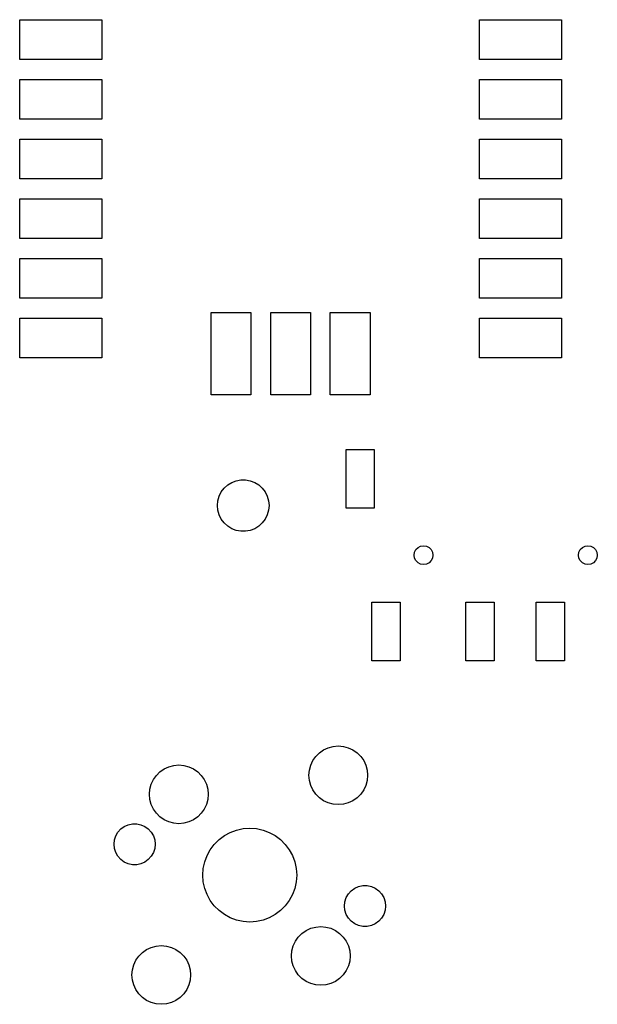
# Model space of a CAD drawing. Extents: x 101 to 222, y -128 to -44.
# Tile 6 of 8: x 198 to 222, y -128 to -86. Entities that reach past the tile are written whole.
import ezdxf

# ---------------------------------------------------------------- set-up
doc = ezdxf.new("R2010")
doc.units = 0
doc.layers.add('BLACK', color=7, linetype='CONTINUOUS')

msp = doc.modelspace()

# ---------------------------------------------------------------- linework, layer by layer
at = {"layer": 'BLACK', "linetype": 'CONTINUOUS'}
for p, q in [((197.85125, -88.10375), (197.85125, -86.40375)), ((197.85125, -86.40375), (201.35125, -86.40375)), ((201.35125, -86.40375), (201.35125, -88.10375)), ((217.43125, -88.10375), (217.43125, -86.40375)), ((217.43125, -86.40375), (220.93125, -86.40375)), ((220.93125, -86.40375), (220.93125, -88.10375)), ((201.35125, -88.10375), (197.85125, -88.10375)), ((220.93125, -88.10375), (217.43125, -88.10375)), ((197.85125, -90.64375), (197.85125, -88.94375)), ((197.85125, -88.94375), (201.35125, -88.94375)), ((201.35125, -88.94375), (201.35125, -90.64375)), ((217.43125, -90.64375), (217.43125, -88.94375)), ((217.43125, -88.94375), (220.93125, -88.94375)), ((220.93125, -88.94375), (220.93125, -90.64375)), ((201.35125, -90.64375), (197.85125, -90.64375)), ((220.93125, -90.64375), (217.43125, -90.64375)), ((197.85125, -93.18375), (197.85125, -91.48375)), ((197.85125, -91.48375), (201.35125, -91.48375)), ((201.35125, -91.48375), (201.35125, -93.18375)), ((217.43125, -93.18375), (217.43125, -91.48375)), ((217.43125, -91.48375), (220.93125, -91.48375)), ((220.93125, -91.48375), (220.93125, -93.18375)), ((201.35125, -93.18375), (197.85125, -93.18375)), ((220.93125, -93.18375), (217.43125, -93.18375)), ((197.85125, -95.72375), (197.85125, -94.02375)), ((197.85125, -94.02375), (201.35125, -94.02375)), ((201.35125, -94.02375), (201.35125, -95.72375)), ((217.43125, -95.72375), (217.43125, -94.02375)), ((217.43125, -94.02375), (220.93125, -94.02375)), ((220.93125, -94.02375), (220.93125, -95.72375)), ((199.65125, -95.72375), (197.85125, -95.72375)), ((201.35125, -95.72375), (199.65125, -95.72375)), ((220.93125, -95.72375), (217.43125, -95.72375)), ((197.85125, -98.26375), (197.85125, -96.56375)), ((197.85125, -96.56375), (201.35125, -96.56375)), ((201.35125, -96.56375), (201.35125, -98.26375)), ((217.43125, -98.26375), (217.43125, -96.56375)), ((217.43125, -96.56375), (220.93125, -96.56375)), ((220.93125, -96.56375), (220.93125, -98.26375)), ((201.35125, -98.26375), (197.85125, -98.26375)), ((220.93125, -98.26375), (217.43125, -98.26375)), ((206.00125, -102.37375), (206.00125, -98.87375)), ((206.00125, -98.87375), (207.70125, -98.87375)), ((207.70125, -98.87375), (207.70125, -102.37375)), ((208.54125, -102.37375), (208.54125, -98.87375)), ((208.54125, -98.87375), (210.24125, -98.87375)), ((210.24125, -98.87375), (210.24125, -102.37375)), ((211.08125, -102.37375), (211.08125, -98.87375)), ((211.08125, -98.87375), (212.78125, -98.87375)), ((212.78125, -98.87375), (212.78125, -102.37375)), ((197.85125, -100.80375), (197.85125, -99.10375)), ((197.85125, -99.10375), (201.35125, -99.10375)), ((201.35125, -99.10375), (201.35125, -100.80375)), ((217.43125, -100.80375), (217.43125, -99.10375)), ((217.43125, -99.10375), (220.93125, -99.10375)), ((220.93125, -99.10375), (220.93125, -100.80375)), ((201.35125, -100.80375), (197.85125, -100.80375)), ((220.93125, -100.80375), (217.43125, -100.80375)), ((207.70125, -102.37375), (206.00125, -102.37375)), ((210.24125, -102.37375), (208.54125, -102.37375)), ((212.78125, -102.37375), (211.08125, -102.37375)), ((211.7525, -107.19625), (211.7525, -104.69625)), ((211.7525, -104.69625), (212.9525, -104.69625)), ((212.9525, -104.69625), (212.9525, -107.19625)), ((206.882188, -106.10157), (207.071471, -106.028242)), ((207.071471, -106.028242), (207.271005, -105.990942)), ((207.271005, -105.990942), (207.473995, -105.990942)), ((207.473995, -105.990942), (207.673529, -106.028242)), ((207.673529, -106.028242), (207.862812, -106.10157)), ((206.437261, -106.507175), (206.55959, -106.345185)), ((206.55959, -106.345185), (206.709602, -106.208431)), ((206.709602, -106.208431), (206.882188, -106.10157)), ((207.862812, -106.10157), (208.035398, -106.208431)), ((208.035398, -106.208431), (208.18541, -106.345185)), ((208.18541, -106.345185), (208.307739, -106.507175)), ((206.29123, -106.884126), (206.346781, -106.688884)), ((206.346781, -106.688884), (206.437261, -106.507175)), ((208.307739, -106.507175), (208.398219, -106.688884)), ((208.398219, -106.688884), (208.45377, -106.884126)), ((206.2725, -107.08625), (206.29123, -106.884126)), ((206.29123, -107.288374), (206.2725, -107.08625)), ((206.346781, -107.483616), (206.29123, -107.288374)), ((208.45377, -107.288374), (208.398219, -107.483616)), ((208.45377, -106.884126), (208.4725, -107.08625)), ((208.4725, -107.08625), (208.45377, -107.288374)), ((212.9525, -107.19625), (211.7525, -107.19625)), ((206.437261, -107.665325), (206.346781, -107.483616)), ((206.55959, -107.827315), (206.437261, -107.665325)), ((208.307739, -107.665325), (208.18541, -107.827315)), ((208.398219, -107.483616), (208.307739, -107.665325)), ((206.709602, -107.964069), (206.55959, -107.827315)), ((206.882188, -108.07093), (206.709602, -107.964069)), ((207.071471, -108.144258), (206.882188, -108.07093)), ((207.862812, -108.07093), (207.673529, -108.144258)), ((208.035398, -107.964069), (207.862812, -108.07093)), ((208.18541, -107.827315), (208.035398, -107.964069)), ((207.271005, -108.181558), (207.071471, -108.144258)), ((207.473995, -108.181558), (207.271005, -108.181558)), ((207.673529, -108.144258), (207.473995, -108.181558)), ((214.672077, -109.072643), (214.728893, -108.961136)), ((214.728893, -108.961136), (214.817386, -108.872643)), ((214.817386, -108.872643), (214.928893, -108.815827)), ((214.928893, -108.815827), (215.0525, -108.79625)), ((215.0525, -108.79625), (215.176107, -108.815827)), ((215.176107, -108.815827), (215.287614, -108.872643)), ((215.287614, -108.872643), (215.376107, -108.961136)), ((215.376107, -108.961136), (215.432923, -109.072643)), ((221.672077, -109.072643), (221.728893, -108.961136)), ((221.728893, -108.961136), (221.817386, -108.872643)), ((221.817386, -108.872643), (221.928893, -108.815827)), ((221.928893, -108.815827), (222.0525, -108.79625)), ((222.0525, -108.79625), (222.176107, -108.815827)), ((222.176107, -108.815827), (222.287614, -108.872643)), ((222.287614, -108.872643), (222.376107, -108.961136)), ((222.376107, -108.961136), (222.432923, -109.072643)), ((214.6525, -109.19625), (214.672077, -109.072643)), ((214.672077, -109.319857), (214.6525, -109.19625)), ((214.728893, -109.431364), (214.672077, -109.319857)), ((215.432923, -109.319857), (215.376107, -109.431364)), ((215.432923, -109.072643), (215.4525, -109.19625)), ((215.4525, -109.19625), (215.432923, -109.319857)), ((221.6525, -109.19625), (221.672077, -109.072643)), ((221.672077, -109.319857), (221.6525, -109.19625)), ((221.728893, -109.431364), (221.672077, -109.319857)), ((222.432923, -109.319857), (222.376107, -109.431364)), ((222.432923, -109.072643), (222.4525, -109.19625)), ((222.4525, -109.19625), (222.432923, -109.319857)), ((214.817386, -109.519857), (214.728893, -109.431364)), ((214.928893, -109.576673), (214.817386, -109.519857)), ((215.0525, -109.59625), (214.928893, -109.576673)), ((215.176107, -109.576673), (215.0525, -109.59625)), ((215.287614, -109.519857), (215.176107, -109.576673)), ((215.376107, -109.431364), (215.287614, -109.519857)), ((221.817386, -109.519857), (221.728893, -109.431364)), ((221.928893, -109.576673), (221.817386, -109.519857)), ((222.0525, -109.59625), (221.928893, -109.576673)), ((222.176107, -109.576673), (222.0525, -109.59625)), ((222.287614, -109.519857), (222.176107, -109.576673)), ((222.376107, -109.431364), (222.287614, -109.519857)), ((212.8525, -113.69625), (212.8525, -111.19625)), ((212.8525, -111.19625), (214.0525, -111.19625)), ((214.0525, -111.19625), (214.0525, -113.69625)), ((216.8525, -113.69625), (216.8525, -111.19625)), ((216.8525, -111.19625), (218.0525, -111.19625)), ((218.0525, -111.19625), (218.0525, -113.69625)), ((219.8525, -113.69625), (219.8525, -111.19625)), ((219.8525, -111.19625), (221.0525, -111.19625)), ((221.0525, -111.19625), (221.0525, -113.69625)), ((214.0525, -113.69625), (212.8525, -113.69625)), ((218.0525, -113.69625), (216.8525, -113.69625)), ((221.0525, -113.69625), (219.8525, -113.69625)), ((210.992255, -117.395434), (211.20272, -117.33904)), ((211.20272, -117.33904), (211.41978, -117.32005)), ((211.41978, -117.32005), (211.63684, -117.33904)), ((211.63684, -117.33904), (211.847305, -117.395434)), ((210.337248, -117.94505), (210.462224, -117.766565)), ((210.462224, -117.766565), (210.616295, -117.612494)), ((210.616295, -117.612494), (210.79478, -117.487518)), ((210.79478, -117.487518), (210.992255, -117.395434)), ((211.847305, -117.395434), (212.04478, -117.487518)), ((212.04478, -117.487518), (212.223265, -117.612494)), ((212.223265, -117.612494), (212.377336, -117.766565)), ((212.377336, -117.766565), (212.502312, -117.94505)), ((204.201225, -118.205384), (204.41169, -118.14899)), ((204.41169, -118.14899), (204.62875, -118.13)), ((204.62875, -118.13), (204.84581, -118.14899)), ((204.84581, -118.14899), (205.056275, -118.205384)), ((210.18877, -118.35299), (210.245164, -118.142525)), ((210.245164, -118.142525), (210.337248, -117.94505)), ((212.502312, -117.94505), (212.594396, -118.142525)), ((212.594396, -118.142525), (212.65079, -118.35299)), ((203.546218, -118.755), (203.671194, -118.576515)), ((203.671194, -118.576515), (203.825265, -118.422444)), ((203.825265, -118.422444), (204.00375, -118.297468)), ((204.00375, -118.297468), (204.201225, -118.205384)), ((205.056275, -118.205384), (205.25375, -118.297468)), ((205.25375, -118.297468), (205.432235, -118.422444)), ((205.432235, -118.422444), (205.586306, -118.576515)), ((205.586306, -118.576515), (205.711282, -118.755)), ((210.16978, -118.57005), (210.18877, -118.35299)), ((210.18877, -118.78711), (210.16978, -118.57005)), ((212.65079, -118.35299), (212.66978, -118.57005)), ((212.66978, -118.57005), (212.65079, -118.78711)), ((203.39774, -119.16294), (203.454134, -118.952475)), ((203.454134, -118.952475), (203.546218, -118.755)), ((205.711282, -118.755), (205.803366, -118.952475)), ((205.803366, -118.952475), (205.85976, -119.16294)), ((210.245164, -118.997575), (210.18877, -118.78711)), ((210.337248, -119.19505), (210.245164, -118.997575)), ((212.594396, -118.997575), (212.502312, -119.19505)), ((212.65079, -118.78711), (212.594396, -118.997575)), ((203.37875, -119.38), (203.39774, -119.16294)), ((203.39774, -119.59706), (203.37875, -119.38)), ((205.85976, -119.16294), (205.87875, -119.38)), ((205.87875, -119.38), (205.85976, -119.59706)), ((210.462224, -119.373535), (210.337248, -119.19505)), ((210.616295, -119.527606), (210.462224, -119.373535)), ((212.377336, -119.373535), (212.223265, -119.527606)), ((212.502312, -119.19505), (212.377336, -119.373535)), ((203.454134, -119.807525), (203.39774, -119.59706)), ((203.546218, -120.005), (203.454134, -119.807525)), ((205.803366, -119.807525), (205.711282, -120.005)), ((205.85976, -119.59706), (205.803366, -119.807525)), ((210.79478, -119.652582), (210.616295, -119.527606)), ((210.992255, -119.744666), (210.79478, -119.652582)), ((211.20272, -119.80106), (210.992255, -119.744666)), ((211.41978, -119.82005), (211.20272, -119.80106)), ((211.63684, -119.80106), (211.41978, -119.82005)), ((211.847305, -119.744666), (211.63684, -119.80106)), ((212.04478, -119.652582), (211.847305, -119.744666)), ((212.223265, -119.527606), (212.04478, -119.652582)), ((203.671194, -120.183485), (203.546218, -120.005)), ((203.825265, -120.337556), (203.671194, -120.183485)), ((205.586306, -120.183485), (205.432235, -120.337556)), ((205.711282, -120.005), (205.586306, -120.183485)), ((202.307123, -120.74698), (202.474233, -120.672578)), ((202.474233, -120.672578), (202.653161, -120.634545)), ((202.653161, -120.634545), (202.836085, -120.634545)), ((202.836085, -120.634545), (203.015013, -120.672578)), ((203.015013, -120.672578), (203.182123, -120.74698)), ((204.00375, -120.462532), (203.825265, -120.337556)), ((204.201225, -120.554616), (204.00375, -120.462532)), ((204.41169, -120.61101), (204.201225, -120.554616)), ((204.62875, -120.63), (204.41169, -120.61101)), ((204.84581, -120.61101), (204.62875, -120.63)), ((205.056275, -120.554616), (204.84581, -120.61101)), ((205.25375, -120.462532), (205.056275, -120.554616)), ((205.432235, -120.337556), (205.25375, -120.462532)), ((201.945271, -121.148857), (202.036733, -120.99044)), ((202.036733, -120.99044), (202.159134, -120.8545)), ((202.159134, -120.8545), (202.307123, -120.74698)), ((203.182123, -120.74698), (203.330112, -120.8545)), ((203.330112, -120.8545), (203.452513, -120.99044)), ((203.452513, -120.99044), (203.543975, -121.148857)), ((206.570245, -121.137046), (206.820697, -121.000289)), ((206.820697, -121.000289), (207.088062, -120.900567)), ((207.088062, -120.900567), (207.366897, -120.83991)), ((207.366897, -120.83991), (207.651527, -120.819553)), ((207.651527, -120.819553), (207.936157, -120.83991)), ((207.936157, -120.83991), (208.214992, -120.900567)), ((208.214992, -120.900567), (208.482357, -121.000289)), ((208.482357, -121.000289), (208.732809, -121.137046)), ((201.869623, -121.504752), (201.888744, -121.322829)), ((201.888744, -121.686675), (201.869623, -121.504752)), ((201.888744, -121.322829), (201.945271, -121.148857)), ((203.543975, -121.148857), (203.600502, -121.322829)), ((203.600502, -121.322829), (203.619623, -121.504752)), ((203.619623, -121.504752), (203.600502, -121.686675)), ((205.96902, -121.738271), (206.140028, -121.509832)), ((206.140028, -121.509832), (206.341806, -121.308054)), ((206.341806, -121.308054), (206.570245, -121.137046)), ((208.732809, -121.137046), (208.961248, -121.308054)), ((208.961248, -121.308054), (209.163026, -121.509832)), ((209.163026, -121.509832), (209.334034, -121.738271)), ((201.945271, -121.860647), (201.888744, -121.686675)), ((202.036733, -122.019064), (201.945271, -121.860647)), ((203.543975, -121.860647), (203.452513, -122.019064)), ((203.600502, -121.686675), (203.543975, -121.860647)), ((205.832263, -121.988723), (205.96902, -121.738271)), ((209.334034, -121.738271), (209.470791, -121.988723)), ((202.159134, -122.155004), (202.036733, -122.019064)), ((202.307123, -122.262524), (202.159134, -122.155004)), ((202.474233, -122.336926), (202.307123, -122.262524)), ((202.653161, -122.374959), (202.474233, -122.336926)), ((202.836085, -122.374959), (202.653161, -122.374959)), ((203.015013, -122.336926), (202.836085, -122.374959)), ((203.182123, -122.262524), (203.015013, -122.336926)), ((203.330112, -122.155004), (203.182123, -122.262524)), ((203.452513, -122.019064), (203.330112, -122.155004)), ((205.671884, -122.534923), (205.732541, -122.256088)), ((205.732541, -122.256088), (205.832263, -121.988723)), ((209.470791, -121.988723), (209.570513, -122.256088)), ((209.570513, -122.256088), (209.63117, -122.534923)), ((205.651527, -122.819553), (205.671884, -122.534923)), ((209.63117, -122.534923), (209.651527, -122.819553)), ((205.671884, -123.104183), (205.651527, -122.819553)), ((205.732541, -123.383018), (205.671884, -123.104183)), ((209.63117, -123.104183), (209.570513, -123.383018)), ((209.651527, -122.819553), (209.63117, -123.104183)), ((205.832263, -123.650383), (205.732541, -123.383018)), ((209.570513, -123.383018), (209.470791, -123.650383)), ((211.759079, -123.778459), (211.850541, -123.620042)), ((211.850541, -123.620042), (211.972942, -123.484102)), ((211.972942, -123.484102), (212.120931, -123.376582)), ((212.120931, -123.376582), (212.288041, -123.30218)), ((212.288041, -123.30218), (212.466969, -123.264147)), ((212.466969, -123.264147), (212.649893, -123.264147)), ((212.649893, -123.264147), (212.828821, -123.30218)), ((212.828821, -123.30218), (212.995931, -123.376582)), ((212.995931, -123.376582), (213.14392, -123.484102)), ((213.14392, -123.484102), (213.266321, -123.620042)), ((213.266321, -123.620042), (213.357783, -123.778459)), ((205.96902, -123.900835), (205.832263, -123.650383)), ((206.140028, -124.129274), (205.96902, -123.900835)), ((209.334034, -123.900835), (209.163026, -124.129274)), ((209.470791, -123.650383), (209.334034, -123.900835)), ((211.683431, -124.134354), (211.702552, -123.952431)), ((211.702552, -123.952431), (211.759079, -123.778459)), ((213.357783, -123.778459), (213.41431, -123.952431)), ((213.41431, -123.952431), (213.433431, -124.134354)), ((206.341806, -124.331052), (206.140028, -124.129274)), ((206.570245, -124.50206), (206.341806, -124.331052)), ((208.961248, -124.331052), (208.732809, -124.50206)), ((209.163026, -124.129274), (208.961248, -124.331052)), ((211.702552, -124.316277), (211.683431, -124.134354)), ((211.759079, -124.490249), (211.702552, -124.316277)), ((213.41431, -124.316277), (213.357783, -124.490249)), ((213.433431, -124.134354), (213.41431, -124.316277)), ((206.820697, -124.638817), (206.570245, -124.50206)), ((207.088062, -124.738539), (206.820697, -124.638817)), ((207.366897, -124.799196), (207.088062, -124.738539)), ((207.651527, -124.819553), (207.366897, -124.799196)), ((207.936157, -124.799196), (207.651527, -124.819553)), ((208.214992, -124.738539), (207.936157, -124.799196)), ((208.482357, -124.638817), (208.214992, -124.738539)), ((208.732809, -124.50206), (208.482357, -124.638817)), ((211.850541, -124.648666), (211.759079, -124.490249)), ((211.972942, -124.784606), (211.850541, -124.648666)), ((212.120931, -124.892126), (211.972942, -124.784606)), ((212.288041, -124.966528), (212.120931, -124.892126)), ((212.995931, -124.892126), (212.828821, -124.966528)), ((213.14392, -124.784606), (212.995931, -124.892126)), ((213.266321, -124.648666), (213.14392, -124.784606)), ((213.357783, -124.490249), (213.266321, -124.648666)), ((209.716748, -125.455621), (209.870819, -125.30155)), ((209.870819, -125.30155), (210.049304, -125.176574)), ((210.049304, -125.176574), (210.246779, -125.08449)), ((210.246779, -125.08449), (210.457244, -125.028096)), ((210.457244, -125.028096), (210.674304, -125.009106)), ((210.674304, -125.009106), (210.891364, -125.028096)), ((210.891364, -125.028096), (211.101829, -125.08449)), ((211.101829, -125.08449), (211.299304, -125.176574)), ((211.299304, -125.176574), (211.477789, -125.30155)), ((211.477789, -125.30155), (211.63186, -125.455621)), ((212.466969, -125.004561), (212.288041, -124.966528)), ((212.649893, -125.004561), (212.466969, -125.004561)), ((212.828821, -124.966528), (212.649893, -125.004561)), ((209.499688, -125.831581), (209.591772, -125.634106)), ((209.591772, -125.634106), (209.716748, -125.455621)), ((211.63186, -125.455621), (211.756836, -125.634106)), ((211.756836, -125.634106), (211.84892, -125.831581)), ((202.925718, -126.265571), (203.079789, -126.1115)), ((203.079789, -126.1115), (203.258274, -125.986524)), ((203.258274, -125.986524), (203.455749, -125.89444)), ((203.455749, -125.89444), (203.666214, -125.838046)), ((203.666214, -125.838046), (203.883274, -125.819056)), ((203.883274, -125.819056), (204.100334, -125.838046)), ((204.100334, -125.838046), (204.310799, -125.89444)), ((204.310799, -125.89444), (204.508274, -125.986524)), ((204.508274, -125.986524), (204.686759, -126.1115)), ((204.686759, -126.1115), (204.84083, -126.265571)), ((209.424304, -126.259106), (209.443294, -126.042046)), ((209.443294, -126.042046), (209.499688, -125.831581)), ((211.84892, -125.831581), (211.905314, -126.042046)), ((211.905314, -126.042046), (211.924304, -126.259106)), ((202.708658, -126.641531), (202.800742, -126.444056)), ((202.800742, -126.444056), (202.925718, -126.265571)), ((204.84083, -126.265571), (204.965806, -126.444056)), ((204.965806, -126.444056), (205.05789, -126.641531)), ((209.443294, -126.476166), (209.424304, -126.259106)), ((209.499688, -126.686631), (209.443294, -126.476166)), ((211.905314, -126.476166), (211.84892, -126.686631)), ((211.924304, -126.259106), (211.905314, -126.476166)), ((202.633274, -127.069056), (202.652264, -126.851996)), ((202.652264, -126.851996), (202.708658, -126.641531)), ((205.05789, -126.641531), (205.114284, -126.851996)), ((205.114284, -126.851996), (205.133274, -127.069056)), ((209.591772, -126.884106), (209.499688, -126.686631)), ((209.716748, -127.062591), (209.591772, -126.884106)), ((211.756836, -126.884106), (211.63186, -127.062591)), ((211.84892, -126.686631), (211.756836, -126.884106)), ((202.652264, -127.286116), (202.633274, -127.069056)), ((202.708658, -127.496581), (202.652264, -127.286116)), ((205.114284, -127.286116), (205.05789, -127.496581)), ((205.133274, -127.069056), (205.114284, -127.286116)), ((209.870819, -127.216662), (209.716748, -127.062591)), ((210.049304, -127.341638), (209.870819, -127.216662)), ((210.246779, -127.433722), (210.049304, -127.341638)), ((211.299304, -127.341638), (211.101829, -127.433722)), ((211.477789, -127.216662), (211.299304, -127.341638)), ((211.63186, -127.062591), (211.477789, -127.216662)), ((202.800742, -127.694056), (202.708658, -127.496581)), ((202.925718, -127.872541), (202.800742, -127.694056)), ((204.965806, -127.694056), (204.84083, -127.872541)), ((205.05789, -127.496581), (204.965806, -127.694056)), ((210.457244, -127.490116), (210.246779, -127.433722)), ((210.674304, -127.509106), (210.457244, -127.490116)), ((210.891364, -127.490116), (210.674304, -127.509106)), ((211.101829, -127.433722), (210.891364, -127.490116)), ((203.079789, -128.026612), (202.925718, -127.872541)), ((203.258274, -128.151588), (203.079789, -128.026612)), ((203.455749, -128.243672), (203.258274, -128.151588)), ((203.666214, -128.300066), (203.455749, -128.243672)), ((204.310799, -128.243672), (204.100334, -128.300066)), ((204.508274, -128.151588), (204.310799, -128.243672)), ((204.686759, -128.026612), (204.508274, -128.151588)), ((204.84083, -127.872541), (204.686759, -128.026612)), ((203.883274, -128.319056), (203.666214, -128.300066)), ((204.100334, -128.300066), (203.883274, -128.319056))]:
    msp.add_line(p, q, dxfattribs=at)

doc.saveas('drawing.dxf')
